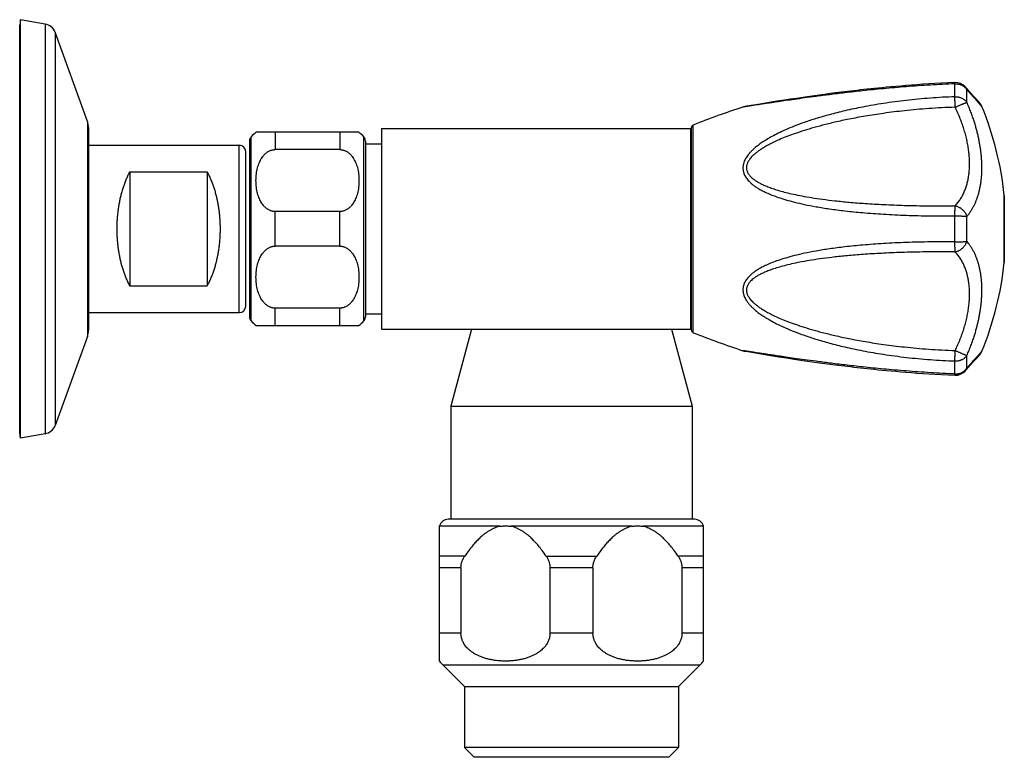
# Model space of a CAD drawing. Header units: millimetres. Extents: x 1367 to 1673, y 818 to 1077.
# Tile 13 of 13: x 1597 to 1673, y 1020 to 1077. Entities that reach past the tile are written whole.
import ezdxf

# ---------------------------------------------------------------- set-up
doc = ezdxf.new("R2010")
doc.units = ezdxf.units.MM
doc.header["$LTSCALE"] = 30.734
doc.layers.get('0').update_dxf_attribs({"linetype": 'CONTINUOUS'})

msp = doc.modelspace()

# ---------------------------------------------------------------- linework, layer by layer
at = {"color": 7, "linetype": 'CONTINUOUS'}
for p, q in [((1596.882, 1077.458), (1596.807, 1077.033)), ((1596.882, 1044.958), (1596.882, 1077.458)), ((1598.789, 1077.122), (1596.882, 1077.458)), ((1596.807, 1045.384), (1596.807, 1077.033)), ((1602.073, 1069.561), (1599.555, 1076.479)), ((1664.122, 1072.208), (1663.794, 1072.177)), ((1664.472, 1072.241), (1664.122, 1072.208)), ((1664.842, 1072.274), (1664.472, 1072.241)), ((1665.231, 1072.307), (1664.841, 1072.274)), ((1665.637, 1072.34), (1665.23, 1072.307)), ((1666.056, 1072.373), (1665.636, 1072.34)), ((1666.489, 1072.405), (1666.055, 1072.373)), ((1666.935, 1072.437), (1666.488, 1072.405)), ((1667.398, 1072.467), (1666.935, 1072.437)), ((1667.88, 1072.497), (1667.398, 1072.467)), ((1668.382, 1072.525), (1667.879, 1072.497)), ((1668.907, 1072.552), (1668.381, 1072.525)), ((1669.442, 1072.577), (1668.906, 1072.552)), ((1670.406, 1072.055), (1670.223, 1072.254)), ((1670.576, 1071.866), (1670.405, 1072.055)), ((1656.649, 1071.276), (1656.197, 1071.206)), ((1657.13, 1071.348), (1656.649, 1071.276)), ((1657.465, 1071.397), (1657.13, 1071.348)), ((1657.812, 1071.448), (1657.465, 1071.397)), ((1658.17, 1071.499), (1657.812, 1071.448)), ((1658.542, 1071.551), (1658.17, 1071.499)), ((1658.927, 1071.605), (1658.542, 1071.551)), ((1659.326, 1071.659), (1658.927, 1071.605)), ((1670.655, 1071.779), (1670.576, 1071.867)), ((1670.864, 1071.546), (1670.654, 1071.78)), ((1671.084, 1071.299), (1670.864, 1071.546)), ((1671.361, 1070.984), (1671.084, 1071.299)), ((1652.98, 1070.674), (1652.973, 1070.671)), ((1653.272, 1070.733), (1653.116, 1070.707)), ((1654.31, 1070.906), (1653.272, 1070.733)), ((1655.023, 1071.021), (1654.31, 1070.906)), ((1655.64, 1071.119), (1655.023, 1071.021)), ((1656.197, 1071.206), (1655.64, 1071.119)), ((1671.361, 1070.984), (1671.313, 1071.039)), ((1602.157, 1069.082), (1602.157, 1053.335)), ((1624.907, 1069.008), (1624.907, 1053.408)), ((1624.907, 1069.008), (1648.907, 1069.008)), ((1648.907, 1069.008), (1648.907, 1053.408)), ((1648.957, 1069.039), (1648.957, 1053.377)), ((1623.157, 1068.708), (1615.157, 1068.708)), ((1602.157, 1067.708), (1613.857, 1067.708)), ((1614.657, 1068.031), (1614.657, 1054.386)), ((1623.657, 1068.031), (1623.657, 1054.386)), ((1623.657, 1067.818), (1624.907, 1067.818)), ((1648.957, 1067.458), (1648.907, 1067.458)), ((1614.357, 1055.208), (1614.357, 1067.208)), ((1621.657, 1067.369), (1616.657, 1067.369)), ((1605.357, 1065.645), (1605.357, 1056.771)), ((1605.357, 1065.645), (1611.357, 1065.645)), ((1611.357, 1065.645), (1611.357, 1056.771)), ((1673.271, 1063.808), (1673.271, 1058.608)), ((1621.657, 1062.548), (1616.657, 1062.548)), ((1621.657, 1059.869), (1616.657, 1059.869)), ((1605.357, 1056.771), (1611.357, 1056.771)), ((1602.157, 1054.708), (1613.857, 1054.708)), ((1621.657, 1055.048), (1616.657, 1055.048)), ((1623.657, 1054.598), (1624.907, 1054.598)), ((1648.957, 1054.958), (1648.907, 1054.958)), ((1615.157, 1053.708), (1623.157, 1053.708)), ((1624.907, 1053.408), (1648.907, 1053.408)), ((1631.885, 1053.408), (1630.282, 1047.429)), ((1647.43, 1053.408), (1649.032, 1047.429)), ((1602.073, 1052.856), (1599.555, 1045.937)), ((1652.973, 1051.745), (1652.98, 1051.743)), ((1653.116, 1051.71), (1653.344, 1051.672)), ((1653.344, 1051.672), (1654.222, 1051.526)), ((1654.222, 1051.526), (1655.139, 1051.377)), ((1671.084, 1051.118), (1671.361, 1051.433)), ((1655.139, 1051.377), (1655.774, 1051.276)), ((1655.774, 1051.276), (1656.345, 1051.188)), ((1656.345, 1051.188), (1656.807, 1051.117)), ((1656.807, 1051.117), (1657.296, 1051.044)), ((1657.296, 1051.044), (1657.637, 1050.994)), ((1657.637, 1050.994), (1657.99, 1050.943)), ((1657.99, 1050.943), (1658.355, 1050.892)), ((1658.355, 1050.892), (1658.733, 1050.839)), ((1658.733, 1050.839), (1659.125, 1050.785)), ((1659.125, 1050.785), (1659.531, 1050.731)), ((1659.531, 1050.731), (1659.954, 1050.676)), ((1670.493, 1050.458), (1670.655, 1050.637)), ((1670.654, 1050.637), (1670.864, 1050.871)), ((1670.864, 1050.87), (1671.084, 1051.118)), ((1664.122, 1050.209), (1664.472, 1050.176)), ((1664.472, 1050.176), (1664.842, 1050.143)), ((1664.841, 1050.143), (1665.231, 1050.11)), ((1665.23, 1050.11), (1665.637, 1050.077)), ((1665.636, 1050.077), (1666.056, 1050.044)), ((1666.055, 1050.044), (1666.489, 1050.012)), ((1666.488, 1050.012), (1666.935, 1049.98)), ((1666.935, 1049.98), (1667.398, 1049.95)), ((1667.398, 1049.95), (1667.88, 1049.92)), ((1667.879, 1049.92), (1668.382, 1049.892)), ((1668.381, 1049.892), (1668.907, 1049.865)), ((1668.906, 1049.865), (1669.442, 1049.84)), ((1670.223, 1050.162), (1670.313, 1050.261)), ((1670.313, 1050.261), (1670.493, 1050.459)), ((1630.282, 1047.429), (1630.282, 1038.658)), ((1630.282, 1047.429), (1649.032, 1047.429)), ((1649.032, 1047.429), (1649.032, 1038.658)), ((1596.882, 1044.958), (1596.807, 1045.384)), ((1598.789, 1045.295), (1596.882, 1044.958)), ((1649.232, 1038.658), (1630.082, 1038.658)), ((1629.407, 1027.631), (1629.407, 1038.141)), ((1649.907, 1027.631), (1649.907, 1038.141)), ((1631.075, 1034.885), (1631.075, 1029.796)), ((1637.99, 1034.885), (1637.99, 1029.796)), ((1641.325, 1034.885), (1641.325, 1029.796)), ((1648.24, 1034.885), (1648.24, 1029.796)), ((1629.682, 1027.321), (1631.345, 1025.658)), ((1649.632, 1027.321), (1647.97, 1025.658)), ((1631.345, 1025.658), (1647.97, 1025.658)), ((1631.345, 1025.658), (1631.345, 1020.908)), ((1647.97, 1025.658), (1647.97, 1020.908)), ((1647.97, 1020.908), (1631.345, 1020.908)), ((1632.095, 1020.158), (1631.345, 1020.908)), ((1647.22, 1020.158), (1647.97, 1020.908)), ((1647.22, 1020.158), (1632.095, 1020.158))]:
    msp.add_line(p, q, dxfattribs=at)
at = {"color": 9, "linetype": 'CONTINUOUS'}
for p, q in [((1598.789, 1077.122), (1598.789, 1045.295)), ((1599.555, 1076.479), (1599.555, 1045.937)), ((1669.44, 1071.471), (1669.44, 1072.481)), ((1670.364, 1071.043), (1670.364, 1072.01)), ((1652.979, 1070.672), (1652.974, 1070.672)), ((1653.117, 1070.694), (1652.979, 1070.672)), ((1602.073, 1069.561), (1602.073, 1052.856)), ((1649.114, 1053.145), (1649.114, 1069.272)), ((1614.782, 1054.055), (1614.782, 1068.362)), ((1616.657, 1068.708), (1616.657, 1067.369)), ((1621.657, 1068.708), (1621.657, 1067.369)), ((1623.532, 1054.055), (1623.532, 1068.362)), ((1613.857, 1054.708), (1613.857, 1067.708)), ((1673.271, 1058.598), (1673.271, 1063.819)), ((1616.657, 1059.869), (1616.657, 1062.548)), ((1621.657, 1059.869), (1621.657, 1062.548)), ((1669.44, 1060.198), (1669.44, 1062.219)), ((1670.364, 1060.241), (1670.364, 1062.176)), ((1616.657, 1053.708), (1616.657, 1055.048)), ((1621.657, 1053.708), (1621.657, 1055.048)), ((1653.107, 1051.725), (1652.974, 1051.745)), ((1653.117, 1051.723), (1653.107, 1051.725)), ((1669.44, 1049.936), (1669.44, 1050.946)), ((1670.364, 1050.407), (1670.364, 1051.374)), ((1634.118, 1038.104), (1629.407, 1038.104)), ((1644.368, 1038.104), (1634.947, 1038.104)), ((1649.907, 1038.104), (1645.197, 1038.104)), ((1631.371, 1035.791), (1629.407, 1035.791)), ((1637.694, 1035.791), (1641.621, 1035.791)), ((1649.907, 1035.791), (1647.944, 1035.791)), ((1631.075, 1034.885), (1629.407, 1034.885)), ((1641.325, 1034.885), (1637.99, 1034.885)), ((1649.907, 1034.885), (1648.24, 1034.885)), ((1631.075, 1029.796), (1629.407, 1029.796)), ((1641.325, 1029.796), (1637.99, 1029.796)), ((1649.907, 1029.796), (1648.24, 1029.796)), ((1649.632, 1027.321), (1629.682, 1027.321))]:
    msp.add_line(p, q, dxfattribs=at)
at = {"color": 7, "linetype": 'CONTINUOUS'}
for points in [[(1663.793, 1072.177), (1663.483, 1072.146), (1663.188, 1072.116), (1662.904, 1072.087), (1662.628, 1072.058), (1662.36, 1072.029), (1662.096, 1071.999), (1661.837, 1071.97), (1661.584, 1071.941), (1661.335, 1071.912)], [(1661.335, 1071.912), (1661.093, 1071.883), (1660.855, 1071.854), (1660.622, 1071.826), (1660.395, 1071.797), (1660.172, 1071.769), (1659.954, 1071.741), (1659.741, 1071.713), (1659.326, 1071.659)], [(1653.116, 1070.707), (1653.07, 1070.698), (1653.025, 1070.687), (1652.98, 1070.674)], [(1652.98, 1051.743), (1653.025, 1051.73), (1653.07, 1051.719), (1653.116, 1051.71)], [(1659.954, 1050.676), (1660.172, 1050.648), (1660.395, 1050.62), (1660.623, 1050.591), (1660.855, 1050.563), (1661.093, 1050.534), (1661.335, 1050.505)], [(1661.335, 1050.505), (1661.584, 1050.476), (1661.837, 1050.447), (1662.096, 1050.417), (1662.36, 1050.388), (1662.629, 1050.359), (1662.904, 1050.33), (1663.188, 1050.3), (1663.483, 1050.271), (1663.794, 1050.24), (1664.122, 1050.209)]]:
    msp.add_lwpolyline(points, dxfattribs=at)
for centre, radius, start, end in [((1598.615, 1076.137), 1, 20, 80), ((1669.486, 1071.578), 1, 42.55549, 92.51694), ((1672.348, 1011.25), 62.5, 108.05781, 111.82266), ((1670.608, 1070.326), 1, 22.32656, 41.1586), ((1648.407, 1061.208), 25, 5.99362, 22.32651), ((1600.757, 1069.082), 1.4, 0, 20), ((1649.207, 1069.039), 0.25, 111.82266, 180), ((1615.157, 1068.031), 0.5, 138.59038, 180), ((1616.657, 1066.708), 2.5, 126.81151, 138.59038), ((1621.657, 1066.708), 2.5, 41.40962, 53.1885), ((1623.157, 1068.031), 0.5, 0, 41.40962), ((1613.857, 1067.208), 0.5, 0, 90), ((1673.171, 1063.808), 0.1, 0, 5.99362), ((1648.407, 1061.208), 25, 337.67349, 354.00638), ((1673.171, 1058.608), 0.1, 354.00638, 360), ((1613.857, 1055.208), 0.5, 270, 360), ((1615.157, 1054.386), 0.5, 180, 221.40962), ((1616.657, 1055.708), 2.5, 221.40962, 233.18849), ((1621.657, 1055.708), 2.5, 306.8115, 318.59038), ((1623.157, 1054.386), 0.5, 318.59038, 360), ((1600.757, 1053.335), 1.4, 340, 360), ((1649.207, 1053.377), 0.25, 180, 248.17734), ((1672.348, 1111.166), 62.5, 248.17734, 251.94219), ((1670.608, 1052.091), 1, 318.8414, 337.67344), ((1669.486, 1050.839), 1, 267.48302, 317.44451), ((1598.615, 1046.279), 1, 280, 340), ((1630.121, 1037.909), 0.75, 92.92502, 162.13341), ((1649.194, 1037.909), 0.75, 17.86659, 87.07498), ((1632.157, 1029.796), 3.5, 218.213, 225), ((1647.157, 1029.796), 3.5, 315, 321.787)]:
    msp.add_arc(centre, radius, start, end, dxfattribs=at)
at = {"color": 9, "linetype": 'CONTINUOUS'}
for points, knots in [([(1669.44, 1072.481), (1668.802, 1072.453), (1667.542, 1072.386), (1665.689, 1072.256), (1663.939, 1072.105), (1662.35, 1071.945), (1660.954, 1071.788), (1659.744, 1071.641), (1658.695, 1071.505), (1657.787, 1071.382), (1657.002, 1071.273), (1656.324, 1071.175), (1655.741, 1071.09), (1655.243, 1071.016), (1654.819, 1070.953), (1654.461, 1070.899), (1654.161, 1070.853), (1653.91, 1070.815), (1653.703, 1070.784), (1653.532, 1070.757), (1653.391, 1070.736), (1653.277, 1070.718), (1653.189, 1070.705), (1653.138, 1070.697), (1653.117, 1070.694)], [0, 0, 0, 0, 0.116506, 0.230463, 0.339251, 0.437182, 0.522126, 0.595805, 0.659725, 0.715158, 0.763156, 0.804595, 0.840215, 0.870673, 0.896568, 0.918448, 0.936796, 0.95206, 0.964699, 0.975112, 0.983664, 0.990623, 0.996224, 1, 1, 1, 1]), ([(1669.44, 1072.481), (1669.44, 1072.493), (1669.44, 1072.515), (1669.439, 1072.543), (1669.442, 1072.562), (1669.439, 1072.573), (1669.442, 1072.576), (1669.443, 1072.576)], [0, 0, 0, 0, 0.382204, 0.674476, 0.8753, 0.983032, 1, 1, 1, 1]), ([(1669.44, 1072.481), (1669.473, 1072.482), (1669.541, 1072.482), (1669.642, 1072.472), (1669.742, 1072.453), (1669.839, 1072.425), (1669.932, 1072.389), (1670.021, 1072.344), (1670.104, 1072.291), (1670.181, 1072.23), (1670.251, 1072.163), (1670.313, 1072.09), (1670.348, 1072.037), (1670.364, 1072.01)], [0, 0, 0, 0, 0.093399, 0.186717, 0.279811, 0.37251, 0.464626, 0.556025, 0.646606, 0.736304, 0.825104, 0.913002, 1, 1, 1, 1]), ([(1670.223, 1072.254), (1670.231, 1072.245), (1670.257, 1072.215), (1670.296, 1072.161), (1670.336, 1072.088), (1670.356, 1072.037), (1670.364, 1072.01)], [0, 0, 0, 0, 0.12985, 0.417128, 0.706699, 1, 1, 1, 1]), ([(1669.44, 1071.471), (1668.802, 1071.448), (1667.539, 1071.379), (1665.684, 1071.205), (1663.933, 1070.972), (1662.344, 1070.697), (1660.947, 1070.4), (1659.737, 1070.097), (1658.688, 1069.794), (1657.78, 1069.495), (1656.995, 1069.204), (1656.317, 1068.922), (1655.735, 1068.653), (1655.237, 1068.396), (1654.813, 1068.152), (1654.455, 1067.922), (1654.155, 1067.707), (1653.905, 1067.505), (1653.697, 1067.317), (1653.526, 1067.14), (1653.386, 1066.974), (1653.271, 1066.818), (1653.179, 1066.669), (1653.107, 1066.527), (1653.051, 1066.39), (1653.011, 1066.258), (1652.985, 1066.129), (1652.972, 1066.003), (1652.972, 1065.878), (1652.985, 1065.753), (1653.011, 1065.628), (1653.051, 1065.502), (1653.107, 1065.374), (1653.18, 1065.243), (1653.272, 1065.108), (1653.386, 1064.968), (1653.527, 1064.824), (1653.698, 1064.673), (1653.906, 1064.517), (1654.157, 1064.353), (1654.458, 1064.183), (1654.817, 1064.007), (1655.241, 1063.827), (1655.739, 1063.644), (1656.322, 1063.459), (1657, 1063.275), (1657.786, 1063.094), (1658.694, 1062.918), (1659.742, 1062.75), (1660.952, 1062.595), (1662.348, 1062.456), (1663.937, 1062.341), (1665.688, 1062.259), (1667.542, 1062.215), (1668.802, 1062.213), (1669.44, 1062.219)], [0, 0, 0, 0, 0.053565, 0.106067, 0.156313, 0.201755, 0.241433, 0.276092, 0.306425, 0.333001, 0.356298, 0.376708, 0.39456, 0.410144, 0.423725, 0.435545, 0.445812, 0.454728, 0.4625, 0.469313, 0.475341, 0.48072, 0.485577, 0.490007, 0.494102, 0.497941, 0.501589, 0.505115, 0.508584, 0.512056, 0.515598, 0.519274, 0.523151, 0.527312, 0.531839, 0.536838, 0.542424, 0.548741, 0.555957, 0.564262, 0.573861, 0.584952, 0.597754, 0.612515, 0.62951, 0.649041, 0.671453, 0.697158, 0.726649, 0.760524, 0.799494, 0.844372, 0.894241, 0.946517, 1, 1, 1, 1]), ([(1669.456, 1070.659), (1669.455, 1070.691), (1669.452, 1070.754), (1669.45, 1070.848), (1669.447, 1070.94), (1669.445, 1071.03), (1669.443, 1071.116), (1669.441, 1071.198), (1669.44, 1071.275), (1669.44, 1071.346), (1669.439, 1071.411), (1669.439, 1071.452), (1669.44, 1071.471)], [0, 0, 0, 0, 0.117418, 0.233638, 0.347604, 0.458282, 0.564667, 0.665788, 0.760706, 0.848539, 0.92848, 1, 1, 1, 1]), ([(1669.44, 1071.471), (1669.473, 1071.472), (1669.541, 1071.472), (1669.642, 1071.463), (1669.742, 1071.446), (1669.839, 1071.421), (1669.932, 1071.387), (1670.021, 1071.346), (1670.104, 1071.298), (1670.181, 1071.243), (1670.25, 1071.182), (1670.312, 1071.116), (1670.348, 1071.067), (1670.364, 1071.043)], [0, 0, 0, 0, 0.09554, 0.190923, 0.285866, 0.380064, 0.473204, 0.565039, 0.655376, 0.744079, 0.83109, 0.916388, 1, 1, 1, 1]), ([(1670.364, 1072.01), (1670.42, 1071.95), (1670.524, 1071.836), (1670.671, 1071.675), (1670.801, 1071.53), (1670.917, 1071.402), (1671.02, 1071.287), (1671.111, 1071.184), (1671.192, 1071.093), (1671.263, 1071.013), (1671.326, 1070.942), (1671.38, 1070.88), (1671.426, 1070.828), (1671.463, 1070.785), (1671.492, 1070.753), (1671.515, 1070.727), (1671.524, 1070.716), (1671.533, 1070.706), (1671.533, 1070.706)], [0, 0, 0, 0, 0.139706, 0.263975, 0.374486, 0.472816, 0.560378, 0.638356, 0.70767, 0.769049, 0.822929, 0.869576, 0.909139, 0.941647, 0.96707, 0.985327, 0.996327, 1, 1, 1, 1]), ([(1669.456, 1070.659), (1668.769, 1070.636), (1667.456, 1070.567), (1665.601, 1070.402), (1663.957, 1070.2), (1662.521, 1069.978), (1661.261, 1069.745), (1660.155, 1069.506), (1659.181, 1069.268), (1658.325, 1069.032), (1657.571, 1068.8), (1656.909, 1068.575), (1656.329, 1068.358), (1655.821, 1068.148), (1655.378, 1067.946), (1654.994, 1067.754), (1654.662, 1067.569), (1654.378, 1067.394), (1654.137, 1067.227), (1653.934, 1067.069), (1653.766, 1066.92), (1653.629, 1066.781), (1653.519, 1066.651), (1653.432, 1066.529), (1653.366, 1066.415), (1653.316, 1066.308), (1653.281, 1066.205), (1653.258, 1066.107), (1653.247, 1066.011), (1653.247, 1065.917), (1653.258, 1065.823), (1653.281, 1065.728), (1653.316, 1065.631), (1653.366, 1065.532), (1653.432, 1065.428), (1653.519, 1065.32), (1653.629, 1065.206), (1653.767, 1065.087), (1653.935, 1064.964), (1654.139, 1064.837), (1654.381, 1064.707), (1654.665, 1064.574), (1654.998, 1064.44), (1655.382, 1064.303), (1655.826, 1064.167), (1656.334, 1064.03), (1656.915, 1063.894), (1657.577, 1063.76), (1658.331, 1063.63), (1659.188, 1063.504), (1660.161, 1063.385), (1661.268, 1063.274), (1662.527, 1063.175), (1663.963, 1063.092), (1665.606, 1063.028), (1667.46, 1062.992), (1668.77, 1062.992), (1669.456, 1062.998)], [0, 0, 0, 0, 0.059759, 0.114351, 0.161954, 0.203821, 0.240725, 0.273357, 0.302259, 0.327888, 0.350626, 0.3708, 0.388692, 0.40455, 0.418587, 0.430994, 0.441938, 0.451572, 0.460031, 0.467442, 0.473912, 0.479546, 0.48445, 0.488735, 0.492514, 0.495905, 0.499005, 0.501896, 0.50466, 0.507365, 0.51008, 0.512877, 0.515831, 0.519021, 0.522553, 0.526532, 0.531072, 0.536296, 0.542311, 0.54922, 0.557138, 0.566195, 0.576532, 0.588305, 0.601687, 0.616873, 0.634085, 0.653578, 0.675641, 0.700614, 0.728892, 0.760945, 0.797331, 0.838759, 0.886022, 0.940369, 1, 1, 1, 1]), ([(1669.456, 1070.659), (1669.487, 1070.673), (1669.548, 1070.7), (1669.64, 1070.74), (1669.73, 1070.779), (1669.818, 1070.817), (1669.902, 1070.853), (1669.982, 1070.887), (1670.057, 1070.919), (1670.127, 1070.948), (1670.189, 1070.974), (1670.244, 1070.996), (1670.292, 1071.015), (1670.331, 1071.03), (1670.354, 1071.039), (1670.364, 1071.043)], [0, 0, 0, 0, 0.102686, 0.204571, 0.304661, 0.401931, 0.495345, 0.583897, 0.666678, 0.74285, 0.811636, 0.872323, 0.924285, 0.966987, 1, 1, 1, 1]), ([(1669.456, 1062.998), (1669.53, 1063.077), (1669.671, 1063.242), (1669.858, 1063.506), (1670.022, 1063.785), (1670.163, 1064.078), (1670.283, 1064.384), (1670.381, 1064.702), (1670.459, 1065.031), (1670.517, 1065.372), (1670.555, 1065.724), (1670.574, 1066.085), (1670.574, 1066.457), (1670.554, 1066.838), (1670.516, 1067.229), (1670.457, 1067.629), (1670.379, 1068.039), (1670.28, 1068.457), (1670.161, 1068.883), (1670.019, 1069.318), (1669.855, 1069.76), (1669.668, 1070.209), (1669.529, 1070.508), (1669.456, 1070.659)], [0, 0, 0, 0, 0.040152, 0.079983, 0.119773, 0.159764, 0.200161, 0.241138, 0.282846, 0.325413, 0.368954, 0.413573, 0.459367, 0.506428, 0.554839, 0.60468, 0.656029, 0.70896, 0.763548, 0.819868, 0.877996, 0.938013, 1, 1, 1, 1]), ([(1670.364, 1062.176), (1670.422, 1062.244), (1670.531, 1062.382), (1670.678, 1062.595), (1670.808, 1062.809), (1670.923, 1063.024), (1671.026, 1063.242), (1671.116, 1063.463), (1671.197, 1063.687), (1671.268, 1063.916), (1671.331, 1064.15), (1671.385, 1064.39), (1671.43, 1064.636), (1671.468, 1064.888), (1671.497, 1065.146), (1671.518, 1065.411), (1671.53, 1065.682), (1671.535, 1065.959), (1671.53, 1066.24), (1671.518, 1066.525), (1671.497, 1066.814), (1671.467, 1067.106), (1671.43, 1067.401), (1671.384, 1067.698), (1671.33, 1067.999), (1671.267, 1068.304), (1671.196, 1068.613), (1671.115, 1068.928), (1671.024, 1069.251), (1670.922, 1069.583), (1670.807, 1069.927), (1670.677, 1070.284), (1670.53, 1070.658), (1670.422, 1070.913), (1670.364, 1071.043)], [0, 0, 0, 0, 0.028913, 0.056623, 0.083442, 0.109644, 0.135458, 0.161082, 0.18669, 0.212433, 0.238443, 0.264835, 0.291697, 0.319106, 0.347095, 0.375691, 0.404881, 0.434632, 0.464904, 0.495647, 0.526811, 0.558379, 0.590336, 0.622709, 0.655558, 0.688965, 0.723065, 0.758009, 0.794005, 0.831289, 0.870151, 0.910937, 0.954062, 1, 1, 1, 1]), ([(1669.44, 1062.218), (1669.439, 1062.25), (1669.439, 1062.312), (1669.44, 1062.405), (1669.44, 1062.496), (1669.441, 1062.583), (1669.443, 1062.666), (1669.445, 1062.744), (1669.447, 1062.817), (1669.449, 1062.883), (1669.452, 1062.943), (1669.455, 1062.981), (1669.456, 1062.998)], [0, 0, 0, 0, 0.121614, 0.240902, 0.357115, 0.469167, 0.576008, 0.676648, 0.770174, 0.855741, 0.93258, 1, 1, 1, 1]), ([(1669.456, 1062.998), (1669.487, 1062.992), (1669.549, 1062.976), (1669.642, 1062.945), (1669.732, 1062.905), (1669.82, 1062.858), (1669.905, 1062.803), (1669.985, 1062.741), (1670.06, 1062.673), (1670.13, 1062.599), (1670.192, 1062.521), (1670.248, 1062.439), (1670.296, 1062.354), (1670.335, 1062.266), (1670.356, 1062.206), (1670.364, 1062.176)], [0, 0, 0, 0, 0.074365, 0.150136, 0.227138, 0.305122, 0.383782, 0.462776, 0.541788, 0.620518, 0.698664, 0.775933, 0.852057, 0.926805, 1, 1, 1, 1]), ([(1669.44, 1062.218), (1669.474, 1062.218), (1669.541, 1062.218), (1669.642, 1062.217), (1669.741, 1062.216), (1669.837, 1062.213), (1669.93, 1062.21), (1670.019, 1062.206), (1670.101, 1062.201), (1670.178, 1062.196), (1670.247, 1062.19), (1670.309, 1062.184), (1670.347, 1062.179), (1670.364, 1062.176)], [0, 0, 0, 0, 0.109663, 0.218734, 0.326128, 0.430732, 0.531427, 0.627173, 0.716994, 0.799978, 0.875303, 0.942205, 1, 1, 1, 1]), ([(1669.44, 1060.198), (1668.802, 1060.204), (1667.542, 1060.202), (1665.688, 1060.158), (1663.938, 1060.076), (1662.348, 1059.961), (1660.951, 1059.822), (1659.74, 1059.666), (1658.692, 1059.499), (1657.783, 1059.323), (1656.998, 1059.141), (1656.32, 1058.957), (1655.737, 1058.773), (1655.239, 1058.589), (1654.815, 1058.409), (1654.457, 1058.234), (1654.157, 1058.064), (1653.906, 1057.9), (1653.698, 1057.743), (1653.527, 1057.593), (1653.386, 1057.449), (1653.272, 1057.309), (1653.18, 1057.175), (1653.107, 1057.043), (1653.051, 1056.915), (1653.011, 1056.789), (1652.985, 1056.664), (1652.972, 1056.54), (1652.972, 1056.415), (1652.985, 1056.288), (1653.011, 1056.159), (1653.051, 1056.027), (1653.107, 1055.891), (1653.179, 1055.748), (1653.271, 1055.6), (1653.385, 1055.443), (1653.525, 1055.277), (1653.697, 1055.101), (1653.904, 1054.912), (1654.154, 1054.711), (1654.454, 1054.496), (1654.811, 1054.266), (1655.234, 1054.023), (1655.732, 1053.766), (1656.314, 1053.496), (1656.991, 1053.214), (1657.777, 1052.923), (1658.685, 1052.624), (1659.734, 1052.32), (1660.946, 1052.017), (1662.343, 1051.72), (1663.934, 1051.445), (1665.685, 1051.212), (1667.539, 1051.038), (1668.802, 1050.969), (1669.44, 1050.946)], [0, 0, 0, 0, 0.053478, 0.105765, 0.155603, 0.200487, 0.239503, 0.273399, 0.302907, 0.328618, 0.351033, 0.370562, 0.38755, 0.4023, 0.415088, 0.426164, 0.435745, 0.444039, 0.451252, 0.457568, 0.463156, 0.468153, 0.472683, 0.47684, 0.48072, 0.484394, 0.487934, 0.491408, 0.494875, 0.498402, 0.50205, 0.505884, 0.509979, 0.514408, 0.51926, 0.524639, 0.530661, 0.537473, 0.545237, 0.554147, 0.564401, 0.576205, 0.589775, 0.605349, 0.623194, 0.643602, 0.666904, 0.693491, 0.723842, 0.758525, 0.79825, 0.84371, 0.893931, 0.94644, 1, 1, 1, 1]), ([(1669.456, 1059.419), (1669.455, 1059.436), (1669.452, 1059.474), (1669.449, 1059.533), (1669.447, 1059.6), (1669.445, 1059.673), (1669.443, 1059.751), (1669.441, 1059.834), (1669.44, 1059.921), (1669.44, 1060.012), (1669.439, 1060.104), (1669.439, 1060.167), (1669.44, 1060.199)], [0, 0, 0, 0, 0.06742, 0.144259, 0.229827, 0.323352, 0.423992, 0.530833, 0.642885, 0.7591, 0.878391, 1, 1, 1, 1]), ([(1669.44, 1060.199), (1669.474, 1060.199), (1669.541, 1060.199), (1669.642, 1060.2), (1669.741, 1060.201), (1669.837, 1060.204), (1669.93, 1060.207), (1670.019, 1060.211), (1670.101, 1060.216), (1670.178, 1060.221), (1670.247, 1060.227), (1670.309, 1060.233), (1670.347, 1060.238), (1670.364, 1060.241)], [0, 0, 0, 0, 0.109663, 0.218734, 0.326127, 0.430731, 0.531426, 0.627173, 0.716993, 0.799977, 0.875303, 0.942205, 1, 1, 1, 1]), ([(1669.456, 1059.419), (1669.487, 1059.425), (1669.549, 1059.44), (1669.642, 1059.472), (1669.732, 1059.512), (1669.82, 1059.559), (1669.905, 1059.614), (1669.985, 1059.676), (1670.06, 1059.744), (1670.13, 1059.818), (1670.192, 1059.896), (1670.248, 1059.978), (1670.296, 1060.063), (1670.335, 1060.151), (1670.356, 1060.211), (1670.364, 1060.241)], [0, 0, 0, 0, 0.074365, 0.150137, 0.227138, 0.305123, 0.383783, 0.462776, 0.541788, 0.620518, 0.698664, 0.775933, 0.852057, 0.926805, 1, 1, 1, 1]), ([(1670.364, 1051.374), (1670.422, 1051.504), (1670.53, 1051.758), (1670.677, 1052.133), (1670.807, 1052.49), (1670.922, 1052.834), (1671.024, 1053.166), (1671.115, 1053.488), (1671.196, 1053.804), (1671.267, 1054.113), (1671.33, 1054.418), (1671.384, 1054.718), (1671.43, 1055.016), (1671.467, 1055.311), (1671.496, 1055.603), (1671.518, 1055.892), (1671.53, 1056.177), (1671.535, 1056.458), (1671.53, 1056.735), (1671.518, 1057.006), (1671.497, 1057.271), (1671.468, 1057.529), (1671.43, 1057.781), (1671.385, 1058.027), (1671.331, 1058.267), (1671.268, 1058.501), (1671.197, 1058.73), (1671.116, 1058.954), (1671.026, 1059.175), (1670.923, 1059.393), (1670.808, 1059.608), (1670.678, 1059.822), (1670.531, 1060.035), (1670.422, 1060.173), (1670.364, 1060.241)], [0, 0, 0, 0, 0.045924, 0.089043, 0.129825, 0.168682, 0.205964, 0.241959, 0.276904, 0.311003, 0.344413, 0.377261, 0.409639, 0.441596, 0.473168, 0.504338, 0.535084, 0.565362, 0.595119, 0.624312, 0.652915, 0.680908, 0.708319, 0.735185, 0.761578, 0.78759, 0.813332, 0.83894, 0.864562, 0.890374, 0.916573, 0.943387, 0.971093, 1, 1, 1, 1]), ([(1669.456, 1059.419), (1668.771, 1059.425), (1667.462, 1059.425), (1665.61, 1059.389), (1663.968, 1059.325), (1662.533, 1059.242), (1661.275, 1059.143), (1660.168, 1059.033), (1659.195, 1058.914), (1658.338, 1058.788), (1657.584, 1058.658), (1656.922, 1058.524), (1656.34, 1058.389), (1655.832, 1058.252), (1655.388, 1058.115), (1655.003, 1057.979), (1654.671, 1057.845), (1654.386, 1057.712), (1654.143, 1057.582), (1653.939, 1057.455), (1653.77, 1057.332), (1653.632, 1057.214), (1653.521, 1057.1), (1653.434, 1056.992), (1653.367, 1056.888), (1653.317, 1056.788), (1653.282, 1056.692), (1653.259, 1056.597), (1653.248, 1056.504), (1653.247, 1056.41), (1653.258, 1056.314), (1653.279, 1056.216), (1653.314, 1056.115), (1653.362, 1056.008), (1653.428, 1055.895), (1653.513, 1055.774), (1653.622, 1055.644), (1653.758, 1055.504), (1653.925, 1055.355), (1654.128, 1055.197), (1654.368, 1055.03), (1654.652, 1054.854), (1654.984, 1054.669), (1655.368, 1054.475), (1655.811, 1054.273), (1656.319, 1054.063), (1656.9, 1053.845), (1657.563, 1053.619), (1658.317, 1053.387), (1659.174, 1053.151), (1660.149, 1052.912), (1661.256, 1052.673), (1662.517, 1052.439), (1663.954, 1052.217), (1665.6, 1052.015), (1667.456, 1051.85), (1668.769, 1051.781), (1669.456, 1051.758)], [0, 0, 0, 0, 0.059557, 0.11387, 0.16109, 0.202493, 0.238863, 0.270907, 0.29918, 0.324153, 0.34622, 0.365717, 0.382936, 0.398129, 0.411519, 0.423299, 0.433643, 0.442707, 0.450633, 0.457549, 0.463571, 0.468808, 0.473365, 0.47735, 0.480882, 0.484077, 0.487024, 0.489815, 0.492525, 0.49522, 0.497971, 0.500848, 0.50392, 0.507279, 0.511027, 0.515272, 0.520146, 0.525766, 0.53223, 0.53963, 0.548085, 0.557718, 0.568666, 0.581081, 0.595129, 0.611002, 0.628913, 0.649109, 0.671873, 0.69753, 0.726464, 0.759131, 0.79607, 0.837976, 0.885613, 0.940263, 1, 1, 1, 1]), ([(1669.456, 1051.758), (1669.529, 1051.908), (1669.668, 1052.208), (1669.855, 1052.657), (1670.019, 1053.099), (1670.161, 1053.534), (1670.28, 1053.96), (1670.379, 1054.378), (1670.457, 1054.787), (1670.516, 1055.188), (1670.554, 1055.579), (1670.574, 1055.96), (1670.574, 1056.332), (1670.555, 1056.693), (1670.517, 1057.045), (1670.459, 1057.385), (1670.381, 1057.715), (1670.283, 1058.033), (1670.163, 1058.339), (1670.022, 1058.632), (1669.858, 1058.911), (1669.671, 1059.175), (1669.53, 1059.34), (1669.456, 1059.419)], [0, 0, 0, 0, 0.061985, 0.122002, 0.18013, 0.23645, 0.291038, 0.343971, 0.395323, 0.445168, 0.493584, 0.540649, 0.586448, 0.631066, 0.674604, 0.717166, 0.75887, 0.799844, 0.840239, 0.880228, 0.920018, 0.959849, 1, 1, 1, 1]), ([(1669.44, 1049.936), (1668.802, 1049.964), (1667.542, 1050.031), (1665.689, 1050.161), (1663.939, 1050.312), (1662.35, 1050.472), (1660.954, 1050.629), (1659.744, 1050.776), (1658.695, 1050.912), (1657.787, 1051.034), (1657.002, 1051.144), (1656.324, 1051.241), (1655.741, 1051.327), (1655.243, 1051.4), (1654.819, 1051.464), (1654.461, 1051.518), (1654.161, 1051.563), (1653.91, 1051.602), (1653.703, 1051.633), (1653.532, 1051.66), (1653.391, 1051.681), (1653.277, 1051.699), (1653.189, 1051.712), (1653.138, 1051.72), (1653.117, 1051.723)], [0, 0, 0, 0, 0.116506, 0.230463, 0.339251, 0.437182, 0.522126, 0.595805, 0.659725, 0.715158, 0.763156, 0.804595, 0.840215, 0.870673, 0.896568, 0.918448, 0.936796, 0.95206, 0.964699, 0.975112, 0.983664, 0.990623, 0.996224, 1, 1, 1, 1]), ([(1669.44, 1050.946), (1669.439, 1050.965), (1669.439, 1051.006), (1669.44, 1051.071), (1669.44, 1051.142), (1669.441, 1051.219), (1669.443, 1051.301), (1669.445, 1051.387), (1669.447, 1051.477), (1669.45, 1051.569), (1669.452, 1051.663), (1669.455, 1051.726), (1669.456, 1051.758)], [0, 0, 0, 0, 0.071518, 0.15146, 0.239294, 0.334212, 0.435332, 0.541717, 0.652396, 0.766362, 0.882582, 1, 1, 1, 1]), ([(1669.456, 1051.758), (1669.487, 1051.744), (1669.548, 1051.717), (1669.64, 1051.677), (1669.73, 1051.638), (1669.818, 1051.6), (1669.902, 1051.564), (1669.982, 1051.529), (1670.057, 1051.498), (1670.127, 1051.469), (1670.189, 1051.443), (1670.244, 1051.421), (1670.292, 1051.402), (1670.331, 1051.386), (1670.354, 1051.378), (1670.364, 1051.374)], [0, 0, 0, 0, 0.102686, 0.204571, 0.304661, 0.401931, 0.495345, 0.583897, 0.666678, 0.74285, 0.811636, 0.872323, 0.924285, 0.966987, 1, 1, 1, 1]), ([(1670.364, 1050.407), (1670.42, 1050.467), (1670.524, 1050.58), (1670.671, 1050.742), (1670.801, 1050.887), (1670.917, 1051.015), (1671.02, 1051.13), (1671.111, 1051.232), (1671.192, 1051.324), (1671.263, 1051.404), (1671.326, 1051.475), (1671.38, 1051.537), (1671.426, 1051.588), (1671.463, 1051.632), (1671.492, 1051.664), (1671.515, 1051.69), (1671.524, 1051.701), (1671.533, 1051.711), (1671.533, 1051.711)], [0, 0, 0, 0, 0.139706, 0.263975, 0.374486, 0.472816, 0.560378, 0.638356, 0.70767, 0.769049, 0.822929, 0.869576, 0.909139, 0.941647, 0.96707, 0.985327, 0.996327, 1, 1, 1, 1]), ([(1669.44, 1050.946), (1669.473, 1050.944), (1669.541, 1050.945), (1669.642, 1050.953), (1669.742, 1050.971), (1669.839, 1050.996), (1669.932, 1051.029), (1670.021, 1051.07), (1670.104, 1051.119), (1670.181, 1051.174), (1670.25, 1051.235), (1670.312, 1051.301), (1670.348, 1051.349), (1670.364, 1051.374)], [0, 0, 0, 0, 0.095541, 0.190924, 0.285867, 0.380065, 0.473204, 0.565039, 0.655376, 0.744079, 0.83109, 0.916388, 1, 1, 1, 1]), ([(1669.443, 1049.84), (1669.442, 1049.841), (1669.439, 1049.844), (1669.442, 1049.855), (1669.439, 1049.874), (1669.44, 1049.902), (1669.44, 1049.924), (1669.44, 1049.936)], [0, 0, 0, 0, 0.016968, 0.1247, 0.325525, 0.617797, 1, 1, 1, 1]), ([(1669.44, 1049.936), (1669.473, 1049.935), (1669.541, 1049.935), (1669.642, 1049.945), (1669.742, 1049.963), (1669.839, 1049.991), (1669.932, 1050.028), (1670.021, 1050.073), (1670.104, 1050.126), (1670.181, 1050.187), (1670.251, 1050.254), (1670.313, 1050.327), (1670.348, 1050.38), (1670.364, 1050.407)], [0, 0, 0, 0, 0.093398, 0.186717, 0.27981, 0.372509, 0.464626, 0.556024, 0.646606, 0.736303, 0.825104, 0.913001, 1, 1, 1, 1]), ([(1670.223, 1050.162), (1670.231, 1050.171), (1670.257, 1050.201), (1670.296, 1050.256), (1670.336, 1050.329), (1670.356, 1050.38), (1670.364, 1050.407)], [0, 0, 0, 0, 0.12985, 0.417128, 0.706699, 1, 1, 1, 1])]:
    msp.add_open_spline(points, degree=3, knots=knots, dxfattribs=at)
at = {"color": 7, "linetype": 'CONTINUOUS'}
for points, knots in [([(1616.657, 1062.548), (1616.627, 1062.548), (1616.567, 1062.55), (1616.477, 1062.562), (1616.386, 1062.583), (1616.294, 1062.613), (1616.202, 1062.652), (1616.108, 1062.702), (1616.013, 1062.764), (1615.918, 1062.84), (1615.822, 1062.93), (1615.726, 1063.037), (1615.632, 1063.163), (1615.541, 1063.307), (1615.456, 1063.472), (1615.378, 1063.656), (1615.308, 1063.86), (1615.25, 1064.082), (1615.204, 1064.32), (1615.173, 1064.57), (1615.157, 1064.828), (1615.157, 1065.089), (1615.173, 1065.347), (1615.204, 1065.597), (1615.25, 1065.835), (1615.308, 1066.057), (1615.378, 1066.261), (1615.456, 1066.445), (1615.541, 1066.609), (1615.632, 1066.754), (1615.726, 1066.88), (1615.822, 1066.987), (1615.918, 1067.077), (1616.013, 1067.153), (1616.108, 1067.215), (1616.202, 1067.265), (1616.294, 1067.304), (1616.386, 1067.334), (1616.477, 1067.354), (1616.567, 1067.367), (1616.627, 1067.369), (1616.657, 1067.369)], [0, 0, 0, 0, 0.014347, 0.028858, 0.043666, 0.059013, 0.075019, 0.091911, 0.109918, 0.129265, 0.150258, 0.173132, 0.19812, 0.225357, 0.254941, 0.286928, 0.321344, 0.358113, 0.396959, 0.437456, 0.479032, 0.520967, 0.562543, 0.60304, 0.641886, 0.678656, 0.713071, 0.745058, 0.774643, 0.80188, 0.826868, 0.849742, 0.870735, 0.890082, 0.908089, 0.924981, 0.940987, 0.956334, 0.971142, 0.985653, 1, 1, 1, 1]), ([(1621.657, 1067.369), (1621.687, 1067.369), (1621.747, 1067.367), (1621.838, 1067.354), (1621.929, 1067.334), (1622.02, 1067.304), (1622.113, 1067.265), (1622.207, 1067.215), (1622.301, 1067.153), (1622.397, 1067.077), (1622.493, 1066.987), (1622.589, 1066.88), (1622.683, 1066.754), (1622.773, 1066.609), (1622.859, 1066.445), (1622.937, 1066.261), (1623.006, 1066.057), (1623.065, 1065.835), (1623.111, 1065.597), (1623.142, 1065.347), (1623.158, 1065.089), (1623.158, 1064.828), (1623.142, 1064.57), (1623.111, 1064.32), (1623.065, 1064.082), (1623.006, 1063.86), (1622.937, 1063.656), (1622.859, 1063.472), (1622.773, 1063.307), (1622.683, 1063.163), (1622.589, 1063.037), (1622.493, 1062.93), (1622.397, 1062.84), (1622.301, 1062.764), (1622.207, 1062.702), (1622.113, 1062.652), (1622.02, 1062.613), (1621.929, 1062.583), (1621.838, 1062.562), (1621.747, 1062.55), (1621.687, 1062.548), (1621.657, 1062.548)], [0, 0, 0, 0, 0.014347, 0.028858, 0.043666, 0.059013, 0.075019, 0.091911, 0.109918, 0.129265, 0.150258, 0.173132, 0.19812, 0.225357, 0.254941, 0.286928, 0.321344, 0.358113, 0.39696, 0.437457, 0.479032, 0.520968, 0.562544, 0.603041, 0.641887, 0.678657, 0.713072, 0.745059, 0.774643, 0.80188, 0.826868, 0.849742, 0.870735, 0.890082, 0.908089, 0.924981, 0.940987, 0.956334, 0.971142, 0.985653, 1, 1, 1, 1]), ([(1605.357, 1065.645), (1605.308, 1065.555), (1605.214, 1065.37), (1605.085, 1065.084), (1604.966, 1064.789), (1604.857, 1064.487), (1604.759, 1064.177), (1604.672, 1063.861), (1604.595, 1063.54), (1604.528, 1063.214), (1604.472, 1062.885), (1604.426, 1062.553), (1604.391, 1062.219), (1604.366, 1061.883), (1604.35, 1061.546), (1604.347, 1061.321), (1604.347, 1061.208)], [0, 0, 0, 0, 0.067249, 0.135537, 0.204721, 0.274771, 0.34549, 0.416857, 0.488719, 0.561017, 0.63369, 0.706607, 0.779792, 0.853088, 0.926531, 1, 1, 1, 1]), ([(1611.357, 1065.645), (1611.406, 1065.555), (1611.5, 1065.37), (1611.63, 1065.084), (1611.749, 1064.789), (1611.858, 1064.487), (1611.956, 1064.177), (1612.043, 1063.861), (1612.12, 1063.54), (1612.186, 1063.214), (1612.243, 1062.885), (1612.288, 1062.553), (1612.324, 1062.219), (1612.349, 1061.883), (1612.364, 1061.546), (1612.368, 1061.321), (1612.368, 1061.208)], [0, 0, 0, 0, 0.067249, 0.135537, 0.204721, 0.274771, 0.34549, 0.416857, 0.488719, 0.561017, 0.63369, 0.706607, 0.779792, 0.853088, 0.926531, 1, 1, 1, 1]), ([(1604.347, 1061.208), (1604.347, 1061.096), (1604.35, 1060.871), (1604.366, 1060.534), (1604.391, 1060.198), (1604.426, 1059.864), (1604.472, 1059.532), (1604.528, 1059.203), (1604.595, 1058.877), (1604.672, 1058.556), (1604.759, 1058.24), (1604.857, 1057.93), (1604.966, 1057.628), (1605.085, 1057.333), (1605.214, 1057.047), (1605.308, 1056.862), (1605.357, 1056.771)], [0, 0, 0, 0, 0.073469, 0.146912, 0.220208, 0.293393, 0.36631, 0.438983, 0.511281, 0.583143, 0.65451, 0.725229, 0.795279, 0.864463, 0.932751, 1, 1, 1, 1]), ([(1612.368, 1061.208), (1612.368, 1061.096), (1612.364, 1060.871), (1612.349, 1060.534), (1612.324, 1060.198), (1612.288, 1059.864), (1612.243, 1059.532), (1612.186, 1059.203), (1612.12, 1058.877), (1612.043, 1058.556), (1611.956, 1058.24), (1611.858, 1057.93), (1611.749, 1057.628), (1611.63, 1057.333), (1611.5, 1057.047), (1611.406, 1056.862), (1611.357, 1056.771)], [0, 0, 0, 0, 0.073469, 0.146912, 0.220208, 0.293393, 0.36631, 0.438983, 0.511281, 0.583143, 0.65451, 0.725229, 0.795279, 0.864463, 0.932751, 1, 1, 1, 1]), ([(1616.657, 1055.048), (1616.627, 1055.048), (1616.567, 1055.05), (1616.477, 1055.062), (1616.386, 1055.083), (1616.294, 1055.113), (1616.202, 1055.152), (1616.108, 1055.202), (1616.013, 1055.264), (1615.918, 1055.34), (1615.822, 1055.43), (1615.726, 1055.537), (1615.632, 1055.663), (1615.541, 1055.807), (1615.456, 1055.972), (1615.378, 1056.156), (1615.308, 1056.36), (1615.25, 1056.582), (1615.204, 1056.82), (1615.173, 1057.07), (1615.157, 1057.328), (1615.157, 1057.589), (1615.173, 1057.847), (1615.204, 1058.097), (1615.25, 1058.335), (1615.308, 1058.557), (1615.378, 1058.761), (1615.456, 1058.945), (1615.541, 1059.109), (1615.632, 1059.254), (1615.726, 1059.38), (1615.822, 1059.487), (1615.918, 1059.577), (1616.013, 1059.653), (1616.108, 1059.715), (1616.202, 1059.765), (1616.294, 1059.804), (1616.386, 1059.834), (1616.477, 1059.854), (1616.567, 1059.867), (1616.627, 1059.869), (1616.657, 1059.869)], [0, 0, 0, 0, 0.014348, 0.028858, 0.043666, 0.059013, 0.075019, 0.091911, 0.109918, 0.129265, 0.150258, 0.173132, 0.19812, 0.225357, 0.254941, 0.286928, 0.321344, 0.358113, 0.39696, 0.437457, 0.479033, 0.520968, 0.562544, 0.603041, 0.641887, 0.678657, 0.713072, 0.745059, 0.774643, 0.80188, 0.826868, 0.849742, 0.870735, 0.890082, 0.908089, 0.924981, 0.940987, 0.956334, 0.971142, 0.985652, 1, 1, 1, 1]), ([(1621.657, 1059.869), (1621.687, 1059.869), (1621.747, 1059.867), (1621.838, 1059.854), (1621.929, 1059.834), (1622.02, 1059.804), (1622.113, 1059.765), (1622.207, 1059.715), (1622.301, 1059.653), (1622.397, 1059.577), (1622.493, 1059.487), (1622.589, 1059.38), (1622.683, 1059.254), (1622.773, 1059.109), (1622.859, 1058.945), (1622.937, 1058.761), (1623.006, 1058.557), (1623.065, 1058.335), (1623.111, 1058.097), (1623.142, 1057.847), (1623.158, 1057.589), (1623.158, 1057.328), (1623.142, 1057.07), (1623.111, 1056.82), (1623.065, 1056.582), (1623.006, 1056.36), (1622.937, 1056.156), (1622.859, 1055.972), (1622.773, 1055.807), (1622.683, 1055.663), (1622.589, 1055.537), (1622.493, 1055.43), (1622.397, 1055.34), (1622.301, 1055.264), (1622.207, 1055.202), (1622.113, 1055.152), (1622.02, 1055.113), (1621.929, 1055.083), (1621.838, 1055.062), (1621.747, 1055.05), (1621.687, 1055.048), (1621.657, 1055.048)], [0, 0, 0, 0, 0.014347, 0.028858, 0.043666, 0.059013, 0.075019, 0.091911, 0.109918, 0.129265, 0.150258, 0.173132, 0.19812, 0.225356, 0.254941, 0.286927, 0.321343, 0.358112, 0.396958, 0.437455, 0.479031, 0.520968, 0.562543, 0.603041, 0.641887, 0.678657, 0.713072, 0.745059, 0.774643, 0.80188, 0.826868, 0.849742, 0.870735, 0.890082, 0.908089, 0.924981, 0.940987, 0.956334, 0.971142, 0.985653, 1, 1, 1, 1]), ([(1634.118, 1038.104), (1634.056, 1038.091), (1633.932, 1038.061), (1633.746, 1037.998), (1633.554, 1037.917), (1633.356, 1037.814), (1633.151, 1037.688), (1632.936, 1037.535), (1632.711, 1037.352), (1632.473, 1037.134), (1632.22, 1036.874), (1631.951, 1036.566), (1631.663, 1036.202), (1631.47, 1035.935), (1631.371, 1035.791)], [0, 0, 0, 0, 0.051047, 0.104312, 0.160614, 0.220948, 0.286134, 0.357361, 0.435853, 0.523144, 0.620922, 0.731312, 0.856798, 1, 1, 1, 1]), ([(1634.118, 1038.104), (1634.167, 1038.113), (1634.274, 1038.13), (1634.444, 1038.142), (1634.621, 1038.142), (1634.79, 1038.13), (1634.897, 1038.113), (1634.947, 1038.104)], [0, 0, 0, 0, 0.181757, 0.388861, 0.611139, 0.818243, 1, 1, 1, 1]), ([(1637.694, 1035.791), (1637.594, 1035.935), (1637.402, 1036.202), (1637.113, 1036.566), (1636.844, 1036.874), (1636.592, 1037.134), (1636.354, 1037.352), (1636.129, 1037.535), (1635.914, 1037.688), (1635.709, 1037.814), (1635.511, 1037.917), (1635.319, 1037.998), (1635.132, 1038.061), (1635.008, 1038.091), (1634.947, 1038.104)], [0, 0, 0, 0, 0.143205, 0.26869, 0.379078, 0.476855, 0.564143, 0.642636, 0.713861, 0.779048, 0.839382, 0.895683, 0.94895, 1, 1, 1, 1]), ([(1644.368, 1038.104), (1644.306, 1038.091), (1644.182, 1038.061), (1643.996, 1037.998), (1643.804, 1037.917), (1643.606, 1037.814), (1643.401, 1037.688), (1643.186, 1037.535), (1642.961, 1037.352), (1642.723, 1037.134), (1642.47, 1036.874), (1642.201, 1036.566), (1641.913, 1036.202), (1641.72, 1035.935), (1641.621, 1035.791)], [0, 0, 0, 0, 0.051047, 0.104312, 0.160614, 0.220948, 0.286134, 0.357361, 0.435853, 0.523144, 0.620922, 0.731312, 0.856798, 1, 1, 1, 1]), ([(1644.368, 1038.104), (1644.417, 1038.113), (1644.524, 1038.13), (1644.694, 1038.142), (1644.871, 1038.142), (1645.04, 1038.13), (1645.147, 1038.113), (1645.197, 1038.104)], [0, 0, 0, 0, 0.181757, 0.388861, 0.611139, 0.818243, 1, 1, 1, 1]), ([(1647.944, 1035.791), (1647.844, 1035.935), (1647.652, 1036.202), (1647.363, 1036.566), (1647.094, 1036.874), (1646.842, 1037.134), (1646.604, 1037.352), (1646.379, 1037.535), (1646.164, 1037.688), (1645.959, 1037.814), (1645.761, 1037.917), (1645.569, 1037.998), (1645.382, 1038.061), (1645.258, 1038.091), (1645.197, 1038.104)], [0, 0, 0, 0, 0.143205, 0.26869, 0.379078, 0.476855, 0.564143, 0.642636, 0.713861, 0.779048, 0.839382, 0.895683, 0.94895, 1, 1, 1, 1]), ([(1631.075, 1034.885), (1631.075, 1034.922), (1631.078, 1034.997), (1631.091, 1035.108), (1631.112, 1035.221), (1631.143, 1035.333), (1631.183, 1035.447), (1631.234, 1035.562), (1631.296, 1035.678), (1631.345, 1035.753), (1631.371, 1035.791)], [0, 0, 0, 0, 0.114753, 0.230433, 0.348001, 0.468451, 0.592684, 0.721948, 0.857298, 1, 1, 1, 1]), ([(1637.694, 1035.791), (1637.72, 1035.753), (1637.769, 1035.678), (1637.831, 1035.562), (1637.882, 1035.447), (1637.922, 1035.333), (1637.953, 1035.221), (1637.974, 1035.108), (1637.987, 1034.997), (1637.99, 1034.922), (1637.99, 1034.885)], [0, 0, 0, 0, 0.142702, 0.278052, 0.407316, 0.531549, 0.651999, 0.769567, 0.885247, 1, 1, 1, 1]), ([(1641.325, 1034.885), (1641.325, 1034.922), (1641.328, 1034.997), (1641.341, 1035.108), (1641.362, 1035.221), (1641.393, 1035.333), (1641.433, 1035.447), (1641.484, 1035.562), (1641.546, 1035.678), (1641.595, 1035.753), (1641.621, 1035.791)], [0, 0, 0, 0, 0.114753, 0.230433, 0.348001, 0.468451, 0.592684, 0.721948, 0.857298, 1, 1, 1, 1]), ([(1647.944, 1035.791), (1647.97, 1035.753), (1648.019, 1035.678), (1648.081, 1035.562), (1648.132, 1035.447), (1648.172, 1035.333), (1648.203, 1035.221), (1648.224, 1035.108), (1648.237, 1034.997), (1648.24, 1034.922), (1648.24, 1034.885)], [0, 0, 0, 0, 0.142702, 0.278052, 0.407316, 0.531549, 0.651999, 0.769567, 0.885247, 1, 1, 1, 1]), ([(1637.99, 1029.796), (1637.99, 1029.755), (1637.986, 1029.674), (1637.971, 1029.552), (1637.945, 1029.429), (1637.908, 1029.305), (1637.859, 1029.18), (1637.798, 1029.054), (1637.722, 1028.927), (1637.63, 1028.799), (1637.521, 1028.67), (1637.392, 1028.542), (1637.243, 1028.414), (1637.07, 1028.289), (1636.874, 1028.169), (1636.654, 1028.056), (1636.41, 1027.952), (1636.142, 1027.859), (1635.852, 1027.779), (1635.542, 1027.714), (1635.215, 1027.667), (1634.877, 1027.637), (1634.532, 1027.628), (1634.188, 1027.637), (1633.849, 1027.667), (1633.523, 1027.714), (1633.212, 1027.779), (1632.922, 1027.859), (1632.654, 1027.952), (1632.41, 1028.056), (1632.19, 1028.169), (1631.994, 1028.289), (1631.822, 1028.414), (1631.672, 1028.542), (1631.544, 1028.67), (1631.435, 1028.799), (1631.343, 1028.927), (1631.267, 1029.054), (1631.205, 1029.18), (1631.157, 1029.305), (1631.12, 1029.429), (1631.094, 1029.552), (1631.078, 1029.674), (1631.075, 1029.755), (1631.075, 1029.796)], [0, 0, 0, 0, 0.013531, 0.027194, 0.04108, 0.055387, 0.070235, 0.085744, 0.102141, 0.119564, 0.138255, 0.158408, 0.180217, 0.20383, 0.229335, 0.256823, 0.286318, 0.317852, 0.35138, 0.386716, 0.423565, 0.461508, 0.50002, 0.53853, 0.576466, 0.613308, 0.648632, 0.682151, 0.713678, 0.74317, 0.770657, 0.796165, 0.81978, 0.841592, 0.861745, 0.880436, 0.897859, 0.914256, 0.929765, 0.944613, 0.958921, 0.972807, 0.986469, 1, 1, 1, 1]), ([(1648.24, 1029.796), (1648.24, 1029.755), (1648.236, 1029.674), (1648.221, 1029.552), (1648.195, 1029.429), (1648.158, 1029.305), (1648.109, 1029.18), (1648.048, 1029.054), (1647.972, 1028.927), (1647.88, 1028.799), (1647.771, 1028.67), (1647.642, 1028.542), (1647.493, 1028.414), (1647.32, 1028.289), (1647.124, 1028.169), (1646.904, 1028.056), (1646.66, 1027.952), (1646.392, 1027.859), (1646.102, 1027.779), (1645.792, 1027.714), (1645.465, 1027.667), (1645.127, 1027.637), (1644.782, 1027.628), (1644.438, 1027.637), (1644.099, 1027.667), (1643.773, 1027.714), (1643.462, 1027.779), (1643.172, 1027.859), (1642.904, 1027.952), (1642.66, 1028.056), (1642.44, 1028.169), (1642.244, 1028.289), (1642.072, 1028.414), (1641.922, 1028.542), (1641.794, 1028.67), (1641.685, 1028.799), (1641.593, 1028.927), (1641.517, 1029.054), (1641.455, 1029.18), (1641.407, 1029.305), (1641.37, 1029.429), (1641.344, 1029.552), (1641.328, 1029.674), (1641.325, 1029.755), (1641.325, 1029.796)], [0, 0, 0, 0, 0.01353, 0.027192, 0.041078, 0.055385, 0.070233, 0.085742, 0.102139, 0.119562, 0.138252, 0.158405, 0.180217, 0.203833, 0.229343, 0.256831, 0.286325, 0.317854, 0.351377, 0.386705, 0.423549, 0.461489, 0.5, 0.538514, 0.576457, 0.613306, 0.64864, 0.682166, 0.713698, 0.743191, 0.770676, 0.796178, 0.819788, 0.841596, 0.861747, 0.880438, 0.897861, 0.914258, 0.929766, 0.944613, 0.95892, 0.972805, 0.986468, 1, 1, 1, 1])]:
    msp.add_open_spline(points, degree=3, knots=knots, dxfattribs=at)

doc.saveas('drawing.dxf')
